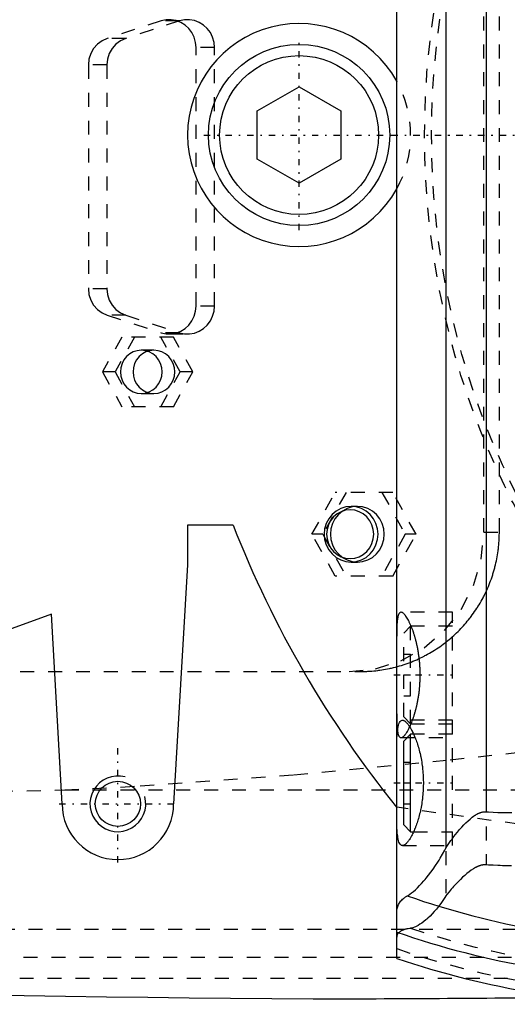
# Model space of a CAD drawing. Extents: x -702 to 139, y -105 to 105.
# Tile 7 of 13: x -487 to -452, y -62 to 8. Entities that reach past the tile are written whole.
import ezdxf

# ---------------------------------------------------------------- set-up
doc = ezdxf.new("R2010")
doc.units = 0
doc.linetypes.add('CENTER', pattern=[1.5, 0.45, -0.5, 0.05, -0.5])
doc.linetypes.add('DASHED', pattern=[2, 1, -1])
for name, color, linetype in [('AM_0', 7, 'CONTINUOUS'), ('AM_10', 7, 'CONTINUOUS'), ('AM_3', 7, 'DASHED'), ('AM_7', 7, 'CENTER')]:
    doc.layers.add(name, color=color, linetype=linetype)

msp = doc.modelspace()

# ---------------------------------------------------------------- linework, layer by layer
at = {"layer": 'AM_0', "color": 7, "linetype": 'CONTINUOUS'}
for p, q in [((-460, -59.095), (-460, 59.095)), ((-456.475, 51.173), (-456.475, -51.173)), ((-453.581, 48.569), (-453.581, -48.569)), ((-470, 1.732), (-467, 3.464)), ((-467, 3.464), (-464, 1.732)), ((-470, -1.732), (-470, 1.732)), ((-464, 1.732), (-464, -1.732)), ((-467, -3.464), (-470, -1.732)), ((-464, -1.732), (-467, -3.464)), ((-471.729, -28), (-475, -28)), ((-475, -28), (-475, -30.84)), ((-475, -30.84), (-476, -48)), ((-484.75, -34.381), (-495.5, -38.286)), ((-484, -48), (-484.75, -34.381)), ((-459, -43), (-459.5, -43.5)), ((-458.787, -43), (-459, -43)), ((-459, -50), (-459, -43)), ((-459.5, -49.5), (-459.5, -43.5)), ((-460, -48.251), (-460.008, -48.25)), ((-459.5, -49.5), (-459, -50)), ((-459, -50), (-458.787, -50))]:
    msp.add_line(p, q, dxfattribs=at)
for points in [[(-460, -44.502, 0), (-460, -44.375, 0), (-459.999, -44.13, 0), (-459.997, -43.896, 0), (-459.995, -43.783, 0), (-459.993, -43.674, 0), (-459.987, -43.466, 0), (-459.98, -43.272, 0), (-459.97, -43.089, 0), (-459.957, -42.915, 0), (-459.941, -42.753, 0), (-459.931, -42.677, 0), (-459.921, -42.605, 0), (-459.897, -42.471, 0), (-459.869, -42.353, 0), (-459.837, -42.252, 0), (-459.801, -42.167, 0), (-459.76, -42.1, 0), (-459.738, -42.073, 0), (-459.716, -42.05, 0), (-459.667, -42.018, 0), (-459.616, -42.002, 0), (-459.589, -42, 0)], [(-459.589, -42, 0), (-459.576, -42, 0), (-459.549, -42.004, 0), (-459.521, -42.011, 0), (-459.507, -42.016, 0), (-459.492, -42.022, 0), (-459.462, -42.037, 0), (-459.431, -42.055, 0), (-459.399, -42.078, 0), (-459.367, -42.104, 0), (-459.333, -42.134, 0), (-459.316, -42.15, 0), (-459.299, -42.167, 0), (-459.264, -42.205, 0), (-459.229, -42.246, 0), (-459.193, -42.291, 0), (-459.157, -42.34, 0), (-459.12, -42.392, 0), (-459.101, -42.419, 0), (-459.083, -42.447, 0), (-459.045, -42.506, 0), (-459.008, -42.568, 0), (-458.989, -42.601, 0), (-458.97, -42.634, 0), (-458.933, -42.702, 0), (-458.895, -42.774, 0), (-458.877, -42.81, 0), (-458.858, -42.848, 0), (-458.821, -42.925, 0), (-458.785, -43.004, 0), (-458.748, -43.086, 0), (-458.713, -43.17, 0), (-458.678, -43.256, 0), (-458.661, -43.3, 0), (-458.644, -43.344, 0), (-458.61, -43.434, 0), (-458.576, -43.528, 0), (-458.543, -43.625, 0), (-458.51, -43.725, 0), (-458.478, -43.828, 0), (-458.462, -43.881, 0), (-458.446, -43.935, 0), (-458.415, -44.044, 0), (-458.385, -44.155, 0), (-458.356, -44.27, 0), (-458.328, -44.387, 0), (-458.301, -44.506, 0), (-458.288, -44.566, 0), (-458.276, -44.627, 0), (-458.252, -44.75, 0), (-458.229, -44.874, 0), (-458.208, -45.001, 0), (-458.188, -45.128, 0), (-458.17, -45.257, 0), (-458.162, -45.322, 0), (-458.154, -45.387, 0), (-458.14, -45.518, 0), (-458.127, -45.649, 0), (-458.116, -45.78, 0), (-458.107, -45.912, 0), (-458.1, -46.044, 0), (-458.097, -46.109, 0), (-458.094, -46.175, 0), (-458.091, -46.306, 0), (-458.089, -46.436, 0), (-458.089, -46.5, 0), (-458.089, -46.565, 0), (-458.091, -46.694, 0), (-458.094, -46.825, 0), (-458.097, -46.891, 0), (-458.1, -46.956, 0), (-458.107, -47.088, 0), (-458.116, -47.219, 0), (-458.127, -47.351, 0), (-458.14, -47.482, 0), (-458.154, -47.612, 0), (-458.162, -47.677, 0), (-458.17, -47.742, 0), (-458.188, -47.871, 0), (-458.208, -47.998, 0), (-458.229, -48.125, 0), (-458.252, -48.249, 0), (-458.276, -48.372, 0), (-458.288, -48.433, 0), (-458.301, -48.493, 0), (-458.328, -48.612, 0), (-458.356, -48.729, 0), (-458.385, -48.843, 0), (-458.415, -48.955, 0), (-458.446, -49.064, 0), (-458.462, -49.118, 0), (-458.477, -49.17, 0), (-458.51, -49.274, 0), (-458.543, -49.374, 0), (-458.576, -49.471, 0), (-458.61, -49.565, 0), (-458.644, -49.656, 0), (-458.661, -49.7, 0), (-458.678, -49.744, 0), (-458.713, -49.829, 0), (-458.748, -49.913, 0), (-458.784, -49.995, 0), (-458.821, -50.074, 0), (-458.858, -50.151, 0), (-458.876, -50.189, 0), (-458.895, -50.225, 0), (-458.932, -50.297, 0), (-458.97, -50.365, 0), (-458.989, -50.399, 0), (-459.007, -50.431, 0), (-459.045, -50.493, 0), (-459.082, -50.552, 0), (-459.101, -50.58, 0), (-459.119, -50.608, 0), (-459.156, -50.66, 0), (-459.193, -50.709, 0), (-459.229, -50.753, 0), (-459.264, -50.795, 0), (-459.299, -50.832, 0), (-459.316, -50.85, 0), (-459.333, -50.866, 0), (-459.367, -50.896, 0), (-459.399, -50.922, 0), (-459.431, -50.945, 0), (-459.462, -50.963, 0), (-459.492, -50.978, 0), (-459.507, -50.984, 0), (-459.521, -50.989, 0), (-459.549, -50.996, 0), (-459.576, -51, 0), (-459.589, -51, 0)], [(-459.589, -51, 0), (-459.616, -50.998, 0), (-459.667, -50.982, 0), (-459.716, -50.95, 0), (-459.738, -50.927, 0), (-459.76, -50.9, 0), (-459.801, -50.833, 0), (-459.837, -50.748, 0), (-459.869, -50.647, 0), (-459.897, -50.529, 0), (-459.921, -50.395, 0), (-459.931, -50.323, 0), (-459.941, -50.247, 0), (-459.957, -50.085, 0), (-459.97, -49.911, 0), (-459.98, -49.728, 0), (-459.987, -49.534, 0), (-459.993, -49.326, 0), (-459.995, -49.217, 0), (-459.997, -49.104, 0), (-459.999, -48.87, 0), (-460, -48.625, 0), (-460, -48.498, 0)], [(-456.475, -51.173, 0), (-456.404, -51.062, 0), (-456.257, -50.845, 0), (-456.107, -50.632, 0), (-456.031, -50.529, 0), (-455.954, -50.427, 0), (-455.8, -50.228, 0), (-455.646, -50.037, 0), (-455.491, -49.854, 0), (-455.338, -49.681, 0), (-455.185, -49.517, 0), (-455.11, -49.439, 0), (-455.034, -49.364, 0), (-454.885, -49.221, 0), (-454.737, -49.09, 0), (-454.582, -48.964, 0), (-454.488, -48.894, 0), (-454.461, -48.875, 0), (-454.433, -48.856, 0), (-454.42, -48.847, 0), (-454.406, -48.838, 0), (-454.378, -48.82, 0), (-454.35, -48.802, 0), (-454.322, -48.785, 0), (-454.293, -48.768, 0), (-454.265, -48.751, 0), (-454.25, -48.743, 0), (-454.235, -48.735, 0), (-454.206, -48.719, 0), (-454.176, -48.704, 0), (-454.161, -48.697, 0), (-454.146, -48.69, 0), (-454.116, -48.676, 0), (-454.085, -48.662, 0), (-454.07, -48.656, 0), (-454.054, -48.65, 0), (-454.023, -48.638, 0), (-453.991, -48.627, 0), (-453.96, -48.616, 0), (-453.928, -48.607, 0), (-453.895, -48.598, 0), (-453.879, -48.594, 0), (-453.863, -48.59, 0), (-453.83, -48.584, 0), (-453.797, -48.578, 0), (-453.764, -48.574, 0), (-453.731, -48.57, 0), (-453.698, -48.568, 0), (-453.681, -48.567, 0), (-453.665, -48.567, 0), (-453.631, -48.567, 0), (-453.598, -48.568, 0), (-453.581, -48.569, 0)], [(-453.581, -48.569, 0), (-453.412, -48.581, 0), (-453.074, -48.601, 0), (-452.738, -48.617, 0), (-452.571, -48.623, 0), (-452.405, -48.628, 0), (-452.073, -48.633, 0), (-451.744, -48.633, 0)], [(-459.241, -54.602, 0), (-459.184, -54.568, 0), (-459.063, -54.487, 0), (-458.936, -54.393, 0), (-458.87, -54.34, 0), (-458.802, -54.284, 0), (-458.662, -54.161, 0), (-458.517, -54.024, 0), (-458.366, -53.873, 0), (-458.211, -53.708, 0), (-458.051, -53.529, 0), (-457.97, -53.435, 0), (-457.888, -53.337, 0), (-457.723, -53.131, 0), (-457.555, -52.912, 0), (-457.387, -52.68, 0), (-457.218, -52.435, 0), (-457.049, -52.177, 0), (-456.965, -52.043, 0), (-456.882, -51.906, 0), (-456.717, -51.622, 0), (-456.555, -51.326, 0), (-456.475, -51.173, 0)], [(-460, -55.781, 0), (-459.999, -55.741, 0), (-459.995, -55.662, 0), (-459.986, -55.585, 0), (-459.979, -55.547, 0), (-459.972, -55.51, 0), (-459.954, -55.436, 0), (-459.931, -55.365, 0), (-459.904, -55.296, 0), (-459.872, -55.227, 0), (-459.836, -55.161, 0), (-459.816, -55.128, 0), (-459.795, -55.095, 0), (-459.748, -55.031, 0), (-459.697, -54.968, 0), (-459.641, -54.907, 0), (-459.58, -54.848, 0), (-459.513, -54.79, 0), (-459.478, -54.762, 0), (-459.442, -54.735, 0), (-459.365, -54.68, 0), (-459.284, -54.628, 0), (-459.241, -54.602, 0)]]:
    msp.add_polyline3d(points, dxfattribs=at)
for centre, radius in [((-467, 0), 6.5), ((-467, 0), 5.7), ((-480, -48), 1.621)]:
    msp.add_circle(centre, radius, dxfattribs=at)
for centre, radius, start, end in [((-467, 0), 8, 28.95502, 331.04498), ((-400, 0), 77, 201.32369, 218.80144), ((-480, -48), 4, 180, 0), ((-452.416, 1937.954), 2000, 264.182111, 269.610849), ((-440, 0), 57.893, 250.58843, 270), ((-440, 0), 60.596, 250.72795, 270), ((-440, 0), 62.388, 251.30233, 270), ((-471.933, 2437.993), 2500, 270.135966, 270.551753)]:
    msp.add_arc(centre, radius, start, end, dxfattribs=at)
at = {"layer": 'AM_10', "color": 7, "linetype": 'CONTINUOUS'}
msp.add_arc((-480, -48), 2, 75, 15, dxfattribs=at)
at = {"layer": 'AM_3', "color": 6, "linetype": 'DASHED'}
for p, q in [((-456.475, 54.6), (-456.475, -54.6)), ((-453.581, 52.378), (-453.581, -52.378)), ((-453.748, -28.5), (-453.748, 28.5)), ((-452.638, -28.5), (-452.638, 28.5)), ((-476.895, 8.189), (-480.758, 6.939)), ((-475.575, 8.189), (-479.438, 6.939)), ((-475.575, 8.189), (-476.895, 8.189)), ((-479.438, 6.939), (-480.758, 6.939)), ((-473.067, 6.28), (-474.387, 6.28)), ((-474.387, -12.28), (-474.387, 6.28)), ((-473.067, -12.28), (-473.067, 6.28)), ((-482.114, 5.03), (-482.114, -11.03)), ((-480.794, 5.03), (-482.114, 5.03)), ((-480.794, 5.03), (-480.794, -11.03)), ((-480.794, -11.03), (-482.114, -11.03)), ((-473.067, -12.28), (-474.387, -12.28)), ((-480.758, -12.939), (-476.895, -14.189)), ((-479.438, -12.939), (-480.758, -12.939)), ((-479.438, -12.939), (-475.575, -14.189)), ((-479.713, -14.5), (-481.108, -17)), ((-478.808, -14.5), (-480.202, -17)), ((-476.019, -14.5), (-479.713, -14.5)), ((-475.531, -17), (-476.925, -14.5)), ((-475.575, -14.189), (-476.895, -14.189)), ((-476.319, -14.28), (-474.999, -14.28)), ((-474.625, -17), (-476.019, -14.5)), ((-477.413, -15.45), (-478.319, -15.45)), ((-481.108, -17), (-479.713, -19.5)), ((-480.202, -17), (-481.108, -17)), ((-480.202, -17), (-478.808, -19.5)), ((-476.925, -19.5), (-475.531, -17)), ((-476.019, -19.5), (-474.625, -17)), ((-474.625, -17), (-475.531, -17)), ((-478.319, -18.55), (-477.413, -18.55)), ((-476.019, -19.5), (-479.713, -19.5)), ((-466.081, -28.65), (-464.408, -25.65)), ((-463.632, -25.65), (-465.305, -28.65)), ((-460.285, -25.65), (-464.408, -25.65)), ((-461.062, -25.65), (-459.389, -28.65)), ((-458.612, -28.65), (-460.285, -25.65)), ((-462.821, -26.65), (-463.274, -26.65)), ((-464.408, -31.65), (-466.081, -28.65)), ((-465.305, -28.65), (-466.081, -28.65)), ((-465.305, -28.65), (-463.632, -31.65)), ((-459.389, -28.65), (-461.062, -31.65)), ((-460.285, -31.65), (-458.612, -28.65)), ((-458.612, -28.65), (-459.389, -28.65)), ((-453.748, -28.5), (-452.638, -28.5)), ((-463.274, -30.65), (-462.821, -30.65)), ((-460.285, -31.65), (-464.408, -31.65)), ((-456, -34.25), (-459.686, -34.25)), ((-456, -51), (-456, -34.25)), ((-459, -35.25), (-459.5, -35.75)), ((-456, -35.25), (-459, -35.25)), ((-459, -42.25), (-459, -35.25)), ((-459.5, -41.75), (-459.5, -35.75)), ((-459.5, -37.25), (-459, -37.25)), ((-533, -38.5), (-462.553, -38.5)), ((-459.5, -38.75), (-459, -38.75)), ((-459.5, -40.25), (-459, -40.25)), ((-456, -42), (-459.589, -42)), ((-459.5, -41.75), (-459, -42.25)), ((-459, -42.25), (-456, -42.25)), ((-456, -43), (-458.787, -43)), ((-459.686, -43.25), (-456, -43.25)), ((-459.5, -45), (-459, -45)), ((-459.5, -46.5), (-459, -46.5)), ((-598.5, -49.393), (-483.81, -47)), ((-483.81, -47), (-446.874, -47)), ((-459.5, -48), (-459, -48)), ((-407.655, -55.474), (-460, -48.251)), ((-458.787, -50), (-456, -50)), ((-459.589, -51), (-456, -51)), ((-594.399, -57), (-342.934, -57)), ((-562.758, -59), (-352.303, -59)), ((-531.043, -60.5), (-385.14, -60.5))]:
    msp.add_line(p, q, dxfattribs=at)
for points in [[(-474.387, 6.28), (-474.42, 6.652), (-474.521, 7.012), (-474.684, 7.346), (-474.904, 7.642), (-475.174, 7.891), (-475.484, 8.083), (-475.823, 8.213), (-476.18, 8.274), (-476.541, 8.266), (-476.895, 8.189)], [(-473.067, 6.28), (-473.1, 6.652), (-473.201, 7.012), (-473.364, 7.346), (-473.584, 7.642), (-473.854, 7.891), (-474.164, 8.083), (-474.503, 8.213), (-474.86, 8.274), (-475.221, 8.266), (-475.575, 8.189)], [(-480.758, 6.939), (-481.132, 6.771), (-481.464, 6.526), (-481.739, 6.214), (-481.944, 5.85), (-482.071, 5.449), (-482.114, 5.03)], [(-479.438, 6.939), (-479.812, 6.771), (-480.144, 6.526), (-480.419, 6.214), (-480.624, 5.85), (-480.751, 5.449), (-480.794, 5.03)], [(-482.114, -11.03), (-482.071, -11.449), (-481.944, -11.85), (-481.739, -12.214), (-481.464, -12.526), (-481.132, -12.771), (-480.758, -12.939)], [(-480.794, -11.03), (-480.751, -11.449), (-480.624, -11.85), (-480.419, -12.214), (-480.144, -12.526), (-479.812, -12.771), (-479.438, -12.939)], [(-476.895, -14.189), (-476.541, -14.266), (-476.18, -14.274), (-475.823, -14.213), (-475.484, -14.083), (-475.174, -13.891), (-474.904, -13.642), (-474.684, -13.346), (-474.521, -13.012), (-474.42, -12.652), (-474.387, -12.28)], [(-475.575, -14.189), (-475.221, -14.266), (-474.86, -14.274), (-474.503, -14.213), (-474.164, -14.083), (-473.854, -13.891), (-473.584, -13.642), (-473.364, -13.346), (-473.201, -13.012), (-473.1, -12.652), (-473.067, -12.28)], [(-463.407, -38.5), (-461.523, -38.308), (-459.711, -37.739), (-458.041, -36.815), (-456.577, -35.571), (-455.376, -34.056), (-454.483, -32.327), (-453.934, -30.451), (-453.748, -28.5)]]:
    msp.add_lwpolyline(points, dxfattribs=at)
for points in [[(-478.319, -15.45), (-478.611, -15.48), (-478.892, -15.568), (-479.151, -15.711), (-479.378, -15.904), (-479.564, -16.139), (-479.702, -16.407), (-479.788, -16.698), (-479.816, -17), (-479.788, -17.302), (-479.702, -17.593), (-479.564, -17.861), (-479.378, -18.096), (-479.151, -18.289), (-478.892, -18.432), (-478.611, -18.52), (-478.319, -18.55), (-478.027, -18.52), (-477.746, -18.432), (-477.487, -18.289), (-477.261, -18.096), (-477.074, -17.861), (-476.936, -17.593), (-476.851, -17.302), (-476.822, -17), (-476.851, -16.698), (-476.936, -16.407), (-477.074, -16.139), (-477.261, -15.904), (-477.487, -15.711), (-477.746, -15.568), (-478.027, -15.48)], [(-477.413, -15.45), (-477.705, -15.48), (-477.986, -15.568), (-478.245, -15.711), (-478.472, -15.904), (-478.658, -16.139), (-478.797, -16.407), (-478.882, -16.698), (-478.911, -17), (-478.882, -17.302), (-478.797, -17.593), (-478.658, -17.861), (-478.472, -18.096), (-478.245, -18.289), (-477.986, -18.432), (-477.705, -18.52), (-477.413, -18.55), (-477.121, -18.52), (-476.84, -18.432), (-476.582, -18.289), (-476.355, -18.096), (-476.168, -17.861), (-476.03, -17.593), (-475.945, -17.302), (-475.916, -17), (-475.945, -16.698), (-476.03, -16.407), (-476.168, -16.139), (-476.355, -15.904), (-476.582, -15.711), (-476.84, -15.568), (-477.121, -15.48)], [(-463.274, -26.65), (-463.651, -26.688), (-464.013, -26.802), (-464.347, -26.987), (-464.64, -27.236), (-464.88, -27.539), (-465.059, -27.885), (-465.169, -28.26), (-465.206, -28.65), (-465.169, -29.04), (-465.059, -29.415), (-464.88, -29.761), (-464.64, -30.064), (-464.347, -30.313), (-464.013, -30.498), (-463.651, -30.612), (-463.274, -30.65), (-462.897, -30.612), (-462.535, -30.498), (-462.201, -30.313), (-461.908, -30.064), (-461.668, -29.761), (-461.489, -29.415), (-461.379, -29.04), (-461.342, -28.65), (-461.379, -28.26), (-461.489, -27.885), (-461.668, -27.539), (-461.908, -27.236), (-462.201, -26.987), (-462.535, -26.802), (-462.897, -26.688)], [(-462.821, -26.65), (-463.198, -26.688), (-463.56, -26.802), (-463.894, -26.987), (-464.187, -27.236), (-464.427, -27.539), (-464.606, -27.885), (-464.716, -28.26), (-464.753, -28.65), (-464.716, -29.04), (-464.606, -29.415), (-464.427, -29.761), (-464.187, -30.064), (-463.894, -30.313), (-463.56, -30.498), (-463.198, -30.612), (-462.821, -30.65), (-462.444, -30.612), (-462.082, -30.498), (-461.748, -30.313), (-461.455, -30.064), (-461.215, -29.761), (-461.036, -29.415), (-460.926, -29.04), (-460.889, -28.65), (-460.926, -28.26), (-461.036, -27.885), (-461.215, -27.539), (-461.455, -27.236), (-461.748, -26.987), (-462.082, -26.802), (-462.444, -26.688)], [(-463.339, -30.4), (-463.009, -30.366), (-462.692, -30.267), (-462.399, -30.105), (-462.143, -29.887), (-461.933, -29.622), (-461.777, -29.32), (-461.681, -28.991), (-461.648, -28.65), (-461.681, -28.309), (-461.777, -27.98), (-461.933, -27.678), (-462.143, -27.413), (-462.399, -27.195), (-462.692, -27.033), (-463.009, -26.934), (-463.339, -26.9), (-463.668, -26.934), (-463.985, -27.033), (-464.278, -27.195), (-464.534, -27.413), (-464.744, -27.678), (-464.9, -27.98), (-464.996, -28.309), (-465.029, -28.65), (-464.996, -28.991), (-464.9, -29.32), (-464.744, -29.622), (-464.534, -29.887), (-464.278, -30.105), (-463.985, -30.267), (-463.668, -30.366)]]:
    msp.add_lwpolyline(points, close=True, dxfattribs=at)
for points in [[(-462.553, -38.5, 0), (-462.484, -38.5, 0), (-462.346, -38.498, 0), (-462.207, -38.494, 0), (-462.137, -38.491, 0), (-462.067, -38.488, 0), (-461.927, -38.48, 0), (-461.786, -38.47, 0), (-461.646, -38.458, 0), (-461.504, -38.444, 0), (-461.363, -38.427, 0), (-461.292, -38.418, 0), (-461.221, -38.409, 0), (-461.079, -38.388, 0), (-460.937, -38.366, 0), (-460.795, -38.341, 0), (-460.654, -38.314, 0), (-460.512, -38.285, 0), (-460.441, -38.27, 0), (-460.37, -38.254, 0), (-460.229, -38.22, 0), (-460.088, -38.185, 0), (-460.017, -38.166, 0), (-459.947, -38.147, 0), (-459.806, -38.107, 0), (-459.666, -38.065, 0), (-459.596, -38.043, 0), (-459.527, -38.021, 0), (-459.388, -37.975, 0), (-459.249, -37.926, 0), (-459.112, -37.876, 0), (-458.974, -37.824, 0), (-458.838, -37.769, 0), (-458.77, -37.741, 0), (-458.703, -37.713, 0), (-458.568, -37.654, 0), (-458.434, -37.593, 0), (-458.301, -37.531, 0), (-458.169, -37.466, 0), (-458.039, -37.4, 0), (-457.974, -37.366, 0), (-457.909, -37.332, 0), (-457.78, -37.262, 0), (-457.653, -37.19, 0), (-457.526, -37.116, 0), (-457.401, -37.04, 0), (-457.278, -36.963, 0), (-457.216, -36.924, 0), (-457.155, -36.884, 0), (-457.034, -36.803, 0), (-456.914, -36.721, 0), (-456.796, -36.637, 0), (-456.68, -36.552, 0), (-456.565, -36.465, 0), (-456.508, -36.421, 0), (-456.451, -36.377, 0), (-456.339, -36.288, 0), (-456.229, -36.197, 0), (-456.12, -36.105, 0), (-456.013, -36.011, 0), (-455.908, -35.917, 0), (-455.856, -35.869, 0), (-455.804, -35.821, 0), (-455.703, -35.724, 0), (-455.603, -35.627, 0), (-455.554, -35.578, 0), (-455.505, -35.528, 0), (-455.408, -35.428, 0), (-455.312, -35.325, 0), (-455.264, -35.274, 0), (-455.216, -35.221, 0), (-455.122, -35.116, 0), (-455.029, -35.008, 0), (-454.938, -34.899, 0), (-454.847, -34.788, 0), (-454.758, -34.675, 0), (-454.714, -34.618, 0), (-454.67, -34.56, 0), (-454.584, -34.444, 0), (-454.499, -34.327, 0), (-454.415, -34.208, 0), (-454.333, -34.087, 0), (-454.253, -33.965, 0), (-454.213, -33.903, 0), (-454.174, -33.842, 0), (-454.097, -33.717, 0), (-454.022, -33.591, 0), (-453.948, -33.463, 0), (-453.876, -33.334, 0), (-453.806, -33.204, 0), (-453.772, -33.139, 0), (-453.738, -33.073, 0), (-453.671, -32.941, 0), (-453.607, -32.808, 0), (-453.545, -32.673, 0), (-453.484, -32.538, 0), (-453.425, -32.402, 0), (-453.397, -32.334, 0), (-453.369, -32.265, 0), (-453.314, -32.127, 0), (-453.262, -31.989, 0), (-453.212, -31.849, 0), (-453.163, -31.709, 0), (-453.117, -31.568, 0), (-453.095, -31.498, 0), (-453.073, -31.427, 0), (-453.031, -31.285, 0), (-452.991, -31.143, 0), (-452.972, -31.072, 0), (-452.953, -31, 0), (-452.918, -30.857, 0), (-452.884, -30.714, 0), (-452.868, -30.642, 0), (-452.853, -30.571, 0), (-452.824, -30.427, 0), (-452.797, -30.283, 0), (-452.772, -30.139, 0), (-452.749, -29.995, 0), (-452.729, -29.852, 0), (-452.719, -29.78, 0), (-452.71, -29.708, 0), (-452.694, -29.564, 0), (-452.68, -29.421, 0), (-452.668, -29.278, 0), (-452.658, -29.136, 0), (-452.65, -28.993, 0), (-452.646, -28.922, 0), (-452.644, -28.852, 0), (-452.64, -28.711, 0), (-452.638, -28.57, 0), (-452.638, -28.5, 0)], [(-459.686, -34.25, 0), (-459.705, -34.251, 0), (-459.741, -34.262, 0), (-459.776, -34.283, 0), (-459.792, -34.298, 0), (-459.808, -34.316, 0), (-459.838, -34.361, 0), (-459.865, -34.417, 0), (-459.889, -34.484, 0), (-459.911, -34.563, 0), (-459.93, -34.653, 0), (-459.939, -34.702, 0), (-459.946, -34.754, 0), (-459.96, -34.865, 0), (-459.972, -34.985, 0), (-459.981, -35.115, 0), (-459.988, -35.253, 0), (-459.993, -35.397, 0), (-459.995, -35.472, 0), (-459.997, -35.548, 0), (-459.999, -35.706, 0), (-460, -35.874, 0), (-460, -35.962, 0)], [(-458.962, -35.249, 0), (-458.984, -35.197, 0), (-459.028, -35.097, 0), (-459.072, -35.001, 0), (-459.095, -34.954, 0), (-459.117, -34.909, 0), (-459.162, -34.823, 0), (-459.206, -34.743, 0), (-459.25, -34.667, 0), (-459.294, -34.598, 0), (-459.337, -34.535, 0), (-459.358, -34.506, 0), (-459.379, -34.478, 0), (-459.42, -34.427, 0), (-459.46, -34.382, 0), (-459.499, -34.344, 0), (-459.536, -34.313, 0), (-459.572, -34.288, 0), (-459.59, -34.278, 0), (-459.607, -34.269, 0), (-459.64, -34.257, 0), (-459.671, -34.251, 0), (-459.686, -34.25, 0)], [(-458.864, -42.001, 0), (-458.856, -41.978, 0), (-458.839, -41.931, 0), (-458.822, -41.883, 0), (-458.814, -41.858, 0), (-458.805, -41.834, 0), (-458.788, -41.784, 0), (-458.772, -41.733, 0), (-458.755, -41.682, 0), (-458.738, -41.629, 0), (-458.722, -41.575, 0), (-458.714, -41.548, 0), (-458.706, -41.521, 0), (-458.69, -41.465, 0), (-458.674, -41.409, 0), (-458.658, -41.352, 0), (-458.642, -41.294, 0), (-458.627, -41.235, 0), (-458.619, -41.206, 0), (-458.611, -41.176, 0), (-458.596, -41.115, 0), (-458.582, -41.054, 0), (-458.575, -41.024, 0), (-458.567, -40.993, 0), (-458.553, -40.93, 0), (-458.539, -40.867, 0), (-458.533, -40.835, 0), (-458.526, -40.803, 0), (-458.513, -40.739, 0), (-458.5, -40.674, 0), (-458.487, -40.608, 0), (-458.475, -40.542, 0), (-458.463, -40.476, 0), (-458.458, -40.442, 0), (-458.452, -40.409, 0), (-458.441, -40.341, 0), (-458.43, -40.273, 0), (-458.42, -40.205, 0), (-458.411, -40.136, 0), (-458.401, -40.067, 0), (-458.397, -40.032, 0), (-458.393, -39.997, 0), (-458.384, -39.928, 0), (-458.376, -39.858, 0), (-458.369, -39.787, 0), (-458.362, -39.717, 0), (-458.356, -39.647, 0), (-458.353, -39.611, 0), (-458.35, -39.576, 0), (-458.344, -39.505, 0), (-458.339, -39.434, 0), (-458.335, -39.364, 0), (-458.331, -39.293, 0), (-458.327, -39.222, 0), (-458.326, -39.187, 0), (-458.324, -39.152, 0), (-458.322, -39.081, 0), (-458.32, -39.011, 0), (-458.318, -38.941, 0), (-458.317, -38.871, 0), (-458.316, -38.801, 0), (-458.316, -38.767, 0), (-458.316, -38.732, 0), (-458.317, -38.663, 0), (-458.318, -38.593, 0), (-458.318, -38.558, 0), (-458.319, -38.523, 0), (-458.321, -38.453, 0), (-458.323, -38.382, 0), (-458.324, -38.347, 0), (-458.326, -38.312, 0), (-458.329, -38.241, 0), (-458.333, -38.171, 0), (-458.337, -38.1, 0), (-458.342, -38.029, 0), (-458.347, -37.958, 0), (-458.35, -37.923, 0), (-458.353, -37.888, 0), (-458.359, -37.817, 0), (-458.366, -37.747, 0), (-458.373, -37.676, 0), (-458.38, -37.606, 0), (-458.389, -37.536, 0), (-458.393, -37.501, 0), (-458.397, -37.467, 0), (-458.406, -37.397, 0), (-458.416, -37.328, 0), (-458.426, -37.26, 0), (-458.436, -37.192, 0), (-458.447, -37.124, 0), (-458.452, -37.09, 0), (-458.458, -37.057, 0), (-458.469, -36.99, 0), (-458.481, -36.923, 0), (-458.494, -36.858, 0), (-458.506, -36.792, 0), (-458.519, -36.728, 0), (-458.526, -36.696, 0), (-458.533, -36.664, 0), (-458.546, -36.6, 0), (-458.56, -36.537, 0), (-458.575, -36.475, 0), (-458.589, -36.414, 0), (-458.604, -36.353, 0), (-458.612, -36.323, 0), (-458.619, -36.293, 0), (-458.635, -36.234, 0), (-458.65, -36.176, 0), (-458.658, -36.147, 0), (-458.666, -36.118, 0), (-458.682, -36.062, 0), (-458.698, -36.006, 0), (-458.706, -35.978, 0), (-458.714, -35.951, 0), (-458.731, -35.897, 0), (-458.747, -35.844, 0), (-458.764, -35.792, 0), (-458.78, -35.74, 0), (-458.797, -35.69, 0), (-458.805, -35.665, 0), (-458.814, -35.641, 0), (-458.831, -35.593, 0), (-458.848, -35.545, 0), (-458.865, -35.498, 0), (-458.882, -35.451, 0), (-458.9, -35.405, 0), (-458.908, -35.383, 0), (-458.917, -35.36, 0), (-458.935, -35.315, 0), (-458.953, -35.271, 0), (-458.962, -35.249, 0)], [(-460, -41.538, 0), (-460, -41.626, 0), (-459.999, -41.794, 0), (-459.997, -41.952, 0), (-459.995, -42.028, 0), (-459.993, -42.103, 0), (-459.988, -42.247, 0), (-459.981, -42.385, 0), (-459.972, -42.515, 0), (-459.96, -42.635, 0), (-459.946, -42.746, 0), (-459.939, -42.798, 0), (-459.93, -42.847, 0), (-459.911, -42.937, 0), (-459.889, -43.016, 0), (-459.865, -43.083, 0), (-459.838, -43.139, 0), (-459.808, -43.184, 0), (-459.792, -43.202, 0), (-459.776, -43.217, 0), (-459.741, -43.238, 0), (-459.705, -43.249, 0), (-459.686, -43.25, 0)], [(-459.063, -42.479, 0), (-459.046, -42.443, 0), (-459.012, -42.368, 0), (-458.979, -42.29, 0), (-458.962, -42.251, 0)], [(-458.962, -42.251, 0), (-458.945, -42.211, 0), (-458.913, -42.128, 0), (-458.88, -42.044, 0), (-458.864, -42.001, 0)], [(-459.686, -43.25, 0), (-459.673, -43.249, 0), (-459.646, -43.245, 0), (-459.617, -43.235, 0), (-459.603, -43.229, 0), (-459.588, -43.221, 0), (-459.557, -43.202, 0), (-459.525, -43.178, 0), (-459.492, -43.149, 0), (-459.458, -43.116, 0), (-459.423, -43.077, 0), (-459.405, -43.056, 0), (-459.387, -43.033, 0), (-459.351, -42.985, 0), (-459.314, -42.932, 0), (-459.276, -42.874, 0), (-459.238, -42.812, 0), (-459.199, -42.745, 0), (-459.18, -42.71, 0), (-459.16, -42.674, 0), (-459.121, -42.599, 0), (-459.082, -42.52, 0), (-459.063, -42.479, 0)], [(-483.81, -47, 0), (-478.391, -46.719, 0), (-467.369, -45.916, 0), (-456.157, -44.84, 0), (-450.5, -44.217, 0)], [(-453.581, -52.378, 0), (-453.596, -52.377, 0), (-453.626, -52.376, 0), (-453.656, -52.375, 0), (-453.671, -52.375, 0), (-453.686, -52.376, 0), (-453.715, -52.377, 0), (-453.745, -52.379, 0), (-453.775, -52.381, 0), (-453.805, -52.385, 0), (-453.834, -52.389, 0), (-453.849, -52.391, 0), (-453.863, -52.394, 0), (-453.892, -52.4, 0), (-453.921, -52.406, 0), (-453.95, -52.413, 0), (-453.979, -52.421, 0), (-454.007, -52.429, 0), (-454.021, -52.433, 0), (-454.035, -52.438, 0), (-454.064, -52.447, 0), (-454.092, -52.457, 0), (-454.106, -52.462, 0), (-454.119, -52.468, 0), (-454.147, -52.479, 0), (-454.175, -52.49, 0), (-454.188, -52.496, 0), (-454.202, -52.502, 0), (-454.229, -52.514, 0), (-454.256, -52.527, 0), (-454.283, -52.54, 0), (-454.309, -52.553, 0), (-454.336, -52.567, 0), (-454.349, -52.574, 0), (-454.362, -52.581, 0), (-454.387, -52.595, 0), (-454.413, -52.61, 0), (-454.501, -52.663, 0), (-454.653, -52.763, 0), (-454.807, -52.876, 0), (-454.962, -52.999, 0), (-455.039, -53.064, 0), (-455.117, -53.132, 0), (-455.274, -53.273, 0), (-455.434, -53.426, 0), (-455.596, -53.588, 0), (-455.76, -53.758, 0), (-455.923, -53.936, 0), (-456.004, -54.027, 0), (-456.085, -54.12, 0), (-456.244, -54.309, 0), (-456.399, -54.502, 0), (-456.475, -54.6, 0)], [(-451.765, -52.454, 0), (-452.091, -52.451, 0), (-452.418, -52.443, 0), (-452.583, -52.437, 0), (-452.748, -52.43, 0), (-453.08, -52.412, 0), (-453.414, -52.391, 0), (-453.581, -52.378, 0)], [(-456.475, -54.6, 0), (-456.548, -54.718, 0), (-456.696, -54.945, 0), (-456.847, -55.16, 0), (-456.922, -55.263, 0), (-456.999, -55.363, 0), (-457.151, -55.554, 0), (-457.304, -55.733, 0), (-457.457, -55.901, 0), (-457.608, -56.056, 0), (-457.758, -56.199, 0), (-457.832, -56.266, 0), (-457.905, -56.33, 0), (-458.05, -56.448, 0), (-458.192, -56.554, 0), (-458.33, -56.647, 0), (-458.464, -56.727, 0), (-458.593, -56.795, 0), (-458.656, -56.824, 0), (-458.718, -56.85, 0), (-458.838, -56.893, 0), (-458.953, -56.922, 0), (-459.009, -56.932, 0)], [(-459.009, -56.932, 0), (-459.064, -56.941, 0), (-459.17, -56.96, 0), (-459.27, -56.981, 0), (-459.317, -56.992, 0), (-459.363, -57.004, 0), (-459.45, -57.03, 0), (-459.53, -57.058, 0), (-459.604, -57.088, 0), (-459.671, -57.12, 0), (-459.732, -57.155, 0), (-459.76, -57.173, 0), (-459.786, -57.191, 0), (-459.834, -57.23, 0), (-459.876, -57.27, 0), (-459.912, -57.313, 0), (-459.941, -57.357, 0), (-459.964, -57.403, 0), (-459.974, -57.427, 0), (-459.982, -57.451, 0), (-459.993, -57.501, 0), (-459.999, -57.553, 0), (-460, -57.58, 0)]]:
    msp.add_polyline3d(points, dxfattribs=at)
for radius in [58, 57.5]:
    msp.add_circle((-400, 0), radius, dxfattribs=at)
for centre, radius, start, end in [((-467, 0), 8, 331.04498, 28.95502), ((-440, 0), 60.021, 251.53681, 270), ((-440, 0), 61.724, 251.09355, 270)]:
    msp.add_arc(centre, radius, start, end, dxfattribs=at)
at = {"layer": 'AM_7', "color": 4, "linetype": 'CENTER'}
for p, q in [((-467, -6.825), (-467, 6.825)), ((-458.8, 0), (-341.2, 0)), ((-473.825, 0), (-460.175, 0)), ((-460.375, 0), (-339.625, 0)), ((-460.2, -38.75), (-455.8, -38.75)), ((-480, -52.2), (-480, -43.8)), ((-460.2, -46.5), (-455.8, -46.5)), ((-484.2, -48), (-475.8, -48))]:
    msp.add_line(p, q, dxfattribs=at)

doc.saveas('drawing.dxf')
